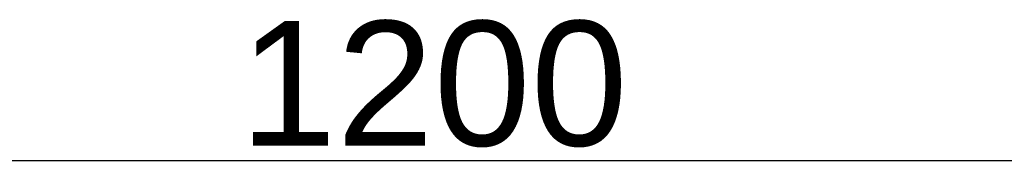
# Model space of a CAD drawing. Header units: metres. Extents: x 63115 to 703450, y -261936 to -53969.
# Tile 155 of 174: x 162500 to 163289, y -125627 to -125515. Entities that reach past the tile are written whole.
import ezdxf

# ---------------------------------------------------------------- set-up
doc = ezdxf.new("R2010")
doc.units = ezdxf.units.M
doc.header["$PDMODE"] = 35
doc.header["$PDSIZE"] = 50
doc.layers.get('0').update_dxf_attribs({"true_color": 0x83b7c5})
doc.layers.get('DEFPOINTS').update_dxf_attribs({"color": 6})
doc.layers.add('_03-PROJECTION', color=1, linetype='Continuous')
doc.layers.add('_06-DIMENSIONS', color=7, linetype='Continuous')
doc.styles.add('NIOstandard', font='arial.ttf')
doc.dimstyles.new('NIO-50-KLEIN', dxfattribs={"dimtxt": 100, "dimasz": 10, "dimexe": 2, "dimexo": 5, "dimgap": 10, "dimtad": 1, "dimdec": 0, "dimzin": 0, "dimdsep": 46, "dimtxsty": 'NIOstandard', "dimblk1": 'MAATSTR', "dimblk2": 'MAATSTR', "dimsah": 1, "dimcen": 0, "dimdle": 1.5, "dimse1": 1, "dimse2": 1, "dimclrd": 7, "dimclre": 256, "dimclrt": 256, "dimazin": 0, "dimtfac": 1, "dimtdec": 0, "dimtofl": 0, "dimtmove": 1, "dimatfit": 2, "dimldrblk": 'MAATSTR', "dimfxl": 1, "dimtvp": 1, "dimtolj": 1, "dimtzin": 0, "dimarcsym": 0})

# ---------------------------------------------------------------- blocks, each defined once
blk = doc.blocks.new('MAATSTR')
at = {"linetype": 'Continuous'}
for p, q in [((0, 5), (0, -5)), ((-4.167, 0), (4.167, 0))]:
    blk.add_line(p, q, dxfattribs=at)
at = {"linetype": 'Continuous', "const_width": 1.5}
blk.add_lwpolyline([(-0.75, 0, 1), (0.75, 0, 1)], format="xyb", close=True, dxfattribs=at)
blk = doc.blocks.new('*D249')
at = {"layer": '_06-DIMENSIONS', "color": 7, "lineweight": -2, "transparency": 16777216}
blk.add_line((1310, 4783.11), (2490, 4783.11), dxfattribs=at)
at = {"layer": 'DEFPOINTS', "color": 0, "transparency": 16777216}
for p in [(2500, 4783.11), (1300, 4150), (2500, 4150)]:
    blk.add_point(p, dxfattribs=at)
at = {"layer": '_06-DIMENSIONS', "color": 7, "lineweight": -2, "transparency": 16777216, "xscale": 10, "yscale": 10, "zscale": 10, "rotation": 180}
blk.add_blockref('MAATSTR', (1300, 4783.11), dxfattribs=at)
at = {"layer": '_06-DIMENSIONS', "color": 7, "lineweight": -2, "transparency": 16777216, "xscale": 10, "yscale": 10, "zscale": 10}
blk.add_blockref('MAATSTR', (2500, 4783.11), dxfattribs=at)
at = {"layer": '_06-DIMENSIONS', "transparency": 16777216, "insert": (1900, 4844.16), "char_height": 100, "attachment_point": 5, "style": 'NIOstandard'}
blk.add_mtext('\\A1;1200', dxfattribs=at)
blk = doc.blocks.new('*U244')
at = {"layer": '_06-DIMENSIONS'}
dim = blk.add_linear_dim(base=(2500, 4783.11), p1=(1300, 4150), p2=(2500, 4150), dimstyle='NIO-50-KLEIN', override={"dimfxlon": 1, "dimarcsym": 1}, dxfattribs=at)
dim.commit()
dim.dimension.update_dxf_attribs({"geometry": '*D249', "text_midpoint": (1900, 4844.16)})

msp = doc.modelspace()

# ---------------------------------------------------------------- block references
at = {"layer": '_03-PROJECTION'}
msp.add_blockref('*U244', (160931.8, -130410.61), dxfattribs=at)

doc.saveas('drawing.dxf')
